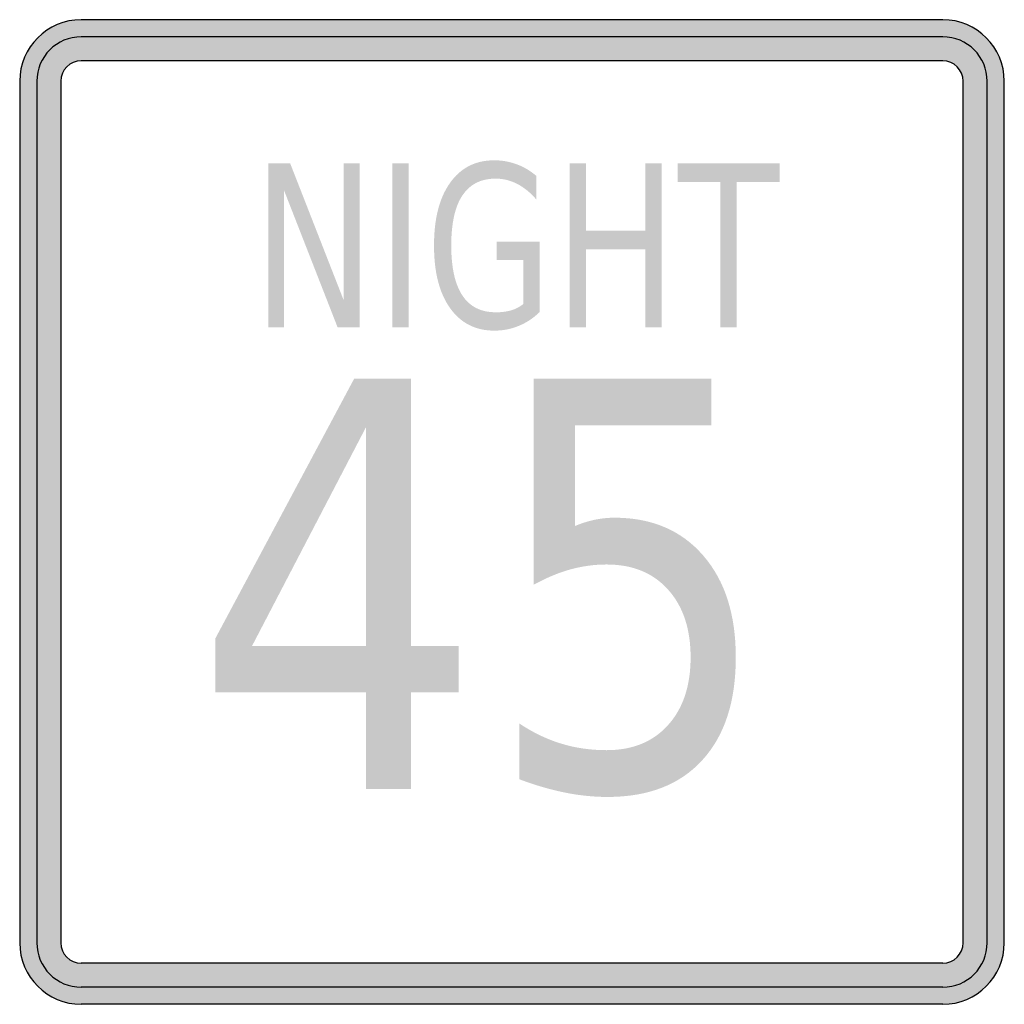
# Model space of a CAD drawing. Header units: inches. Extents: x -0.5 to 0.5, y -0.5 to 0.5.
import ezdxf

# ---------------------------------------------------------------- set-up
doc = ezdxf.new("R2010")
doc.units = ezdxf.units.IN
doc.header["$MEASUREMENT"] = 0

msp = doc.modelspace()

# ---------------------------------------------------------------- hatches: boundary and pattern name
h = msp.add_hatch(color=7)
h.paths.add_polyline_path([(-0.4375, 0.5), (0.4375, 0.5), (0.446, 0.4995), (0.4542, 0.4978), (0.4618, 0.4952), (0.469, 0.4915), (0.4757, 0.487), (0.4817, 0.4817), (0.487, 0.4757), (0.4915, 0.469), (0.495, 0.4618), (0.4978, 0.4542), (0.4995, 0.446), (0.5, 0.4375), (0.5, -0.4375), (0.4995, -0.446), (0.4978, -0.4542), (0.495, -0.4618), (0.4915, -0.469), (0.487, -0.4757), (0.4817, -0.4817), (0.4757, -0.487), (0.469, -0.4915), (0.4618, -0.495), (0.4542, -0.4978), (0.446, -0.4995), (0.4375, -0.5), (-0.4375, -0.5), (-0.446, -0.4995), (-0.4542, -0.4978), (-0.4618, -0.495), (-0.469, -0.4915), (-0.4757, -0.487), (-0.4817, -0.4817), (-0.487, -0.4757), (-0.4915, -0.469), (-0.4952, -0.4618), (-0.4978, -0.4542), (-0.4995, -0.446), (-0.5, -0.4375), (-0.5, 0.4375), (-0.4995, 0.446), (-0.4978, 0.4542), (-0.4952, 0.4618), (-0.4915, 0.469), (-0.487, 0.4757), (-0.4817, 0.4817), (-0.4757, 0.487), (-0.469, 0.4915), (-0.4618, 0.4952), (-0.4542, 0.4978), (-0.446, 0.4995), (-0.4375, 0.5)])
h.paths.add_polyline_path([(-0.4583, -0.4375), (-0.4583, 0.4375), (-0.458, 0.4403), (-0.4575, 0.443), (-0.4567, 0.4455), (-0.4555, 0.448), (-0.454, 0.4502), (-0.4522, 0.4522), (-0.4502, 0.454), (-0.448, 0.4553), (-0.4455, 0.4567), (-0.443, 0.4575), (-0.4403, 0.458), (-0.4375, 0.4582), (0.4375, 0.4582), (0.4403, 0.458), (0.443, 0.4575), (0.4455, 0.4567), (0.448, 0.4553), (0.4502, 0.454), (0.4522, 0.4522), (0.4538, 0.4502), (0.4553, 0.448), (0.4567, 0.4455), (0.4575, 0.443), (0.458, 0.4403), (0.4582, 0.4375), (0.4582, -0.4375), (0.458, -0.4403), (0.4575, -0.443), (0.4567, -0.4455), (0.4553, -0.448), (0.4538, -0.4502), (0.4522, -0.4522), (0.4502, -0.454), (0.448, -0.4553), (0.4455, -0.4567), (0.443, -0.4575), (0.4403, -0.458), (0.4375, -0.4582), (-0.4375, -0.4582), (-0.4403, -0.458), (-0.443, -0.4575), (-0.4455, -0.4567), (-0.448, -0.4553), (-0.4502, -0.454), (-0.4522, -0.4522), (-0.454, -0.4502), (-0.4555, -0.448), (-0.4567, -0.4455), (-0.4575, -0.443), (-0.458, -0.4403), (-0.4583, -0.4375)], flags=0)
for points in [[(-0.2476, 0.3541), (-0.2253, 0.3541), (-0.1708, 0.2147), (-0.1708, 0.3541), (-0.1547, 0.3541), (-0.1547, 0.1875), (-0.1771, 0.1875), (-0.2316, 0.3269), (-0.2316, 0.1875), (-0.2476, 0.1875), (-0.2476, 0.3541)], [(-0.1217, 0.3541), (-0.1051, 0.3541), (-0.1051, 0.1875), (-0.1217, 0.1875), (-0.1217, 0.3541)], [(0.0584, 0.3541), (0.075, 0.3541), (0.075, 0.2858), (0.1353, 0.2858), (0.1353, 0.3541), (0.1519, 0.3541), (0.1519, 0.1875), (0.1353, 0.1875), (0.1353, 0.2669), (0.075, 0.2669), (0.075, 0.1875), (0.0584, 0.1875), (0.0584, 0.3541)], [(0.1681, 0.3541), (0.2719, 0.3541), (0.2719, 0.3352), (0.2283, 0.3352), (0.2283, 0.1875), (0.2117, 0.1875), (0.2117, 0.3352), (0.1681, 0.3352), (0.1681, 0.3541)]]:
    msp.add_hatch(color=7).paths.add_polyline_path(points)
h = msp.add_hatch(color=7)
edge = h.paths.add_edge_path()
edge.add_line((0.0116, 0.2113), (0.0116, 0.256))
edge.add_line((0.0116, 0.256), (-0.0156, 0.256))
edge.add_line((-0.0156, 0.256), (-0.0156, 0.2746))
edge.add_line((-0.0156, 0.2746), (0.028, 0.2746))
edge.add_line((0.028, 0.2746), (0.028, 0.203))
edge.add_spline(control_points=[(0.028, 0.203), (0.0216, 0.1968), (0.0146, 0.1922), (0.0068, 0.189), (-0.0009, 0.1858), (-0.0092, 0.1842), (-0.0179, 0.1842), (-0.0371, 0.1842), (-0.0521, 0.1919), (-0.0629, 0.2071), (-0.0738, 0.2223), (-0.0792, 0.2435), (-0.0792, 0.2706), (-0.0792, 0.2979), (-0.0738, 0.3191), (-0.0629, 0.3343), (-0.0521, 0.3496), (-0.0371, 0.3572), (-0.0179, 0.3572), (-0.01, 0.3572), (-0.0024, 0.3558), (0.0049, 0.3531), (0.0121, 0.3505), (0.0187, 0.3465), (0.0248, 0.3413)], knot_values=[0, 0, 0, 0, 1, 1, 1, 2, 2, 2, 3, 3, 3, 4, 4, 4, 5, 5, 5, 6, 6, 6, 7, 7, 7, 8, 8, 8, 8], degree=3, periodic=0)
edge.add_line((0.0248, 0.3413), (0.0248, 0.3173))
edge.add_spline(control_points=[(0.0248, 0.3173), (0.0187, 0.3244), (0.0121, 0.3297), (0.0052, 0.3333), (-0.0017, 0.3368), (-0.009, 0.3386), (-0.0166, 0.3386), (-0.0316, 0.3386), (-0.0428, 0.3329), (-0.0504, 0.3215), (-0.0579, 0.3102), (-0.0617, 0.2932), (-0.0617, 0.2706), (-0.0617, 0.2482), (-0.0579, 0.2312), (-0.0504, 0.2199), (-0.0428, 0.2085), (-0.0316, 0.2028), (-0.0166, 0.2028), (-0.0107, 0.2028), (-0.0054, 0.2035), (-0.0008, 0.2048), (0.0038, 0.2062), (0.0079, 0.2084), (0.0116, 0.2113)], knot_values=[0, 0, 0, 0, 1, 1, 1, 2, 2, 2, 3, 3, 3, 4, 4, 4, 5, 5, 5, 6, 6, 6, 7, 7, 7, 8, 8, 8, 8], degree=3, periodic=0)
h = msp.add_hatch(color=7)
h.paths.add_polyline_path([(-0.1603, 0.1354), (-0.1025, 0.1354), (-0.1025, -0.1362), (-0.0542, -0.1362), (-0.0542, -0.183), (-0.1025, -0.183), (-0.1025, -0.2813), (-0.1482, -0.2813), (-0.1482, -0.183), (-0.3014, -0.183), (-0.3014, -0.1286), (-0.1603, 0.1354)])
h.paths.add_polyline_path([(-0.1482, 0.0863), (-0.2641, -0.1362), (-0.1482, -0.1362), (-0.1482, 0.0863)], flags=0)
h = msp.add_hatch(color=7)
edge = h.paths.add_edge_path()
edge.add_line((0.022, 0.1354), (0.2023, 0.1354))
edge.add_line((0.2023, 0.1354), (0.2023, 0.0879))
edge.add_line((0.2023, 0.0879), (0.064, 0.0879))
edge.add_line((0.064, 0.0879), (0.064, -0.0142))
edge.add_spline(control_points=[(0.064, -0.0142), (0.0707, -0.0114), (0.0774, -0.0093), (0.084, -0.0079), (0.0907, -0.0065), (0.0974, -0.0058), (0.1041, -0.0058), (0.142, -0.0058), (0.172, -0.0186), (0.1941, -0.0441), (0.2163, -0.0696), (0.2273, -0.1041), (0.2273, -0.1476), (0.2273, -0.1924), (0.216, -0.2273), (0.1932, -0.2521), (0.1705, -0.277), (0.1384, -0.2894), (0.097, -0.2894), (0.0827, -0.2894), (0.0682, -0.2879), (0.0535, -0.2849), (0.0387, -0.2819), (0.0235, -0.2775), (0.0076, -0.2715)], knot_values=[0, 0, 0, 0, 1, 1, 1, 2, 2, 2, 3, 3, 3, 4, 4, 4, 5, 5, 5, 6, 6, 6, 7, 7, 7, 8, 8, 8, 8], degree=3, periodic=0)
edge.add_line((0.0076, -0.2715), (0.0076, -0.2149))
edge.add_spline(control_points=[(0.0076, -0.2149), (0.0213, -0.224), (0.0354, -0.2308), (0.0499, -0.2352), (0.0645, -0.2397), (0.0799, -0.2419), (0.096, -0.2419), (0.1223, -0.2419), (0.1431, -0.2335), (0.1584, -0.2165), (0.1737, -0.1996), (0.1814, -0.1766), (0.1814, -0.1476), (0.1814, -0.1186), (0.1737, -0.0956), (0.1584, -0.0787), (0.1431, -0.0617), (0.1223, -0.0533), (0.096, -0.0533), (0.0837, -0.0533), (0.0715, -0.055), (0.0593, -0.0583), (0.0471, -0.0617), (0.0347, -0.0669), (0.022, -0.0739)], knot_values=[0, 0, 0, 0, 1, 1, 1, 2, 2, 2, 3, 3, 3, 4, 4, 4, 5, 5, 5, 6, 6, 6, 7, 7, 7, 8, 8, 8, 8], degree=3, periodic=0)
edge.add_line((0.022, -0.0739), (0.022, 0.1354))

# ---------------------------------------------------------------- linework, layer by layer
at = {"color": 7}
for p, q in [((0.4375, 0.5), (-0.4375, 0.5)), ((0.4375, 0.4826), (-0.4375, 0.4826)), ((0.4375, 0.4583), (-0.4375, 0.4583)), ((-0.5, 0.4375), (-0.5, -0.4375)), ((-0.4826, 0.4375), (-0.4826, -0.4375)), ((-0.4582, 0.4375), (-0.4582, -0.4375)), ((0.4583, -0.4375), (0.4583, 0.4375)), ((0.4826, -0.4375), (0.4826, 0.4375)), ((0.5, -0.4375), (0.5, 0.4375)), ((0.4375, -0.4582), (-0.4375, -0.4582)), ((0.4375, -0.4826), (-0.4375, -0.4826)), ((0.4375, -0.5), (-0.4375, -0.5))]:
    msp.add_line(p, q, dxfattribs=at)
for points in [[(-0.4375, 0.5), (-0.472, 0.5), (-0.5, 0.472), (-0.5, 0.4375)], [(0.5, 0.4375), (0.5, 0.472), (0.472, 0.5), (0.4375, 0.5)], [(-0.4375, 0.4826), (-0.4624, 0.4826), (-0.4826, 0.4624), (-0.4826, 0.4375)], [(0.4826, 0.4375), (0.4826, 0.4624), (0.4624, 0.4826), (0.4375, 0.4826)], [(-0.4375, 0.4582), (-0.449, 0.4582), (-0.4583, 0.449), (-0.4583, 0.4375)], [(0.4582, 0.4375), (0.4582, 0.449), (0.4489, 0.4582), (0.4375, 0.4582)], [(-0.5, -0.4375), (-0.5, -0.472), (-0.472, -0.5), (-0.4375, -0.5)], [(-0.4826, -0.4375), (-0.4826, -0.4624), (-0.4624, -0.4826), (-0.4375, -0.4826)], [(-0.4583, -0.4375), (-0.4583, -0.449), (-0.449, -0.4582), (-0.4375, -0.4582)], [(0.4375, -0.5), (0.472, -0.5), (0.5, -0.472), (0.5, -0.4375)], [(0.4375, -0.4826), (0.4624, -0.4826), (0.4826, -0.4624), (0.4826, -0.4375)], [(0.4375, -0.4582), (0.4489, -0.4582), (0.4582, -0.449), (0.4582, -0.4375)]]:
    msp.add_open_spline(points, degree=3, dxfattribs=at)

doc.saveas('drawing.dxf')
